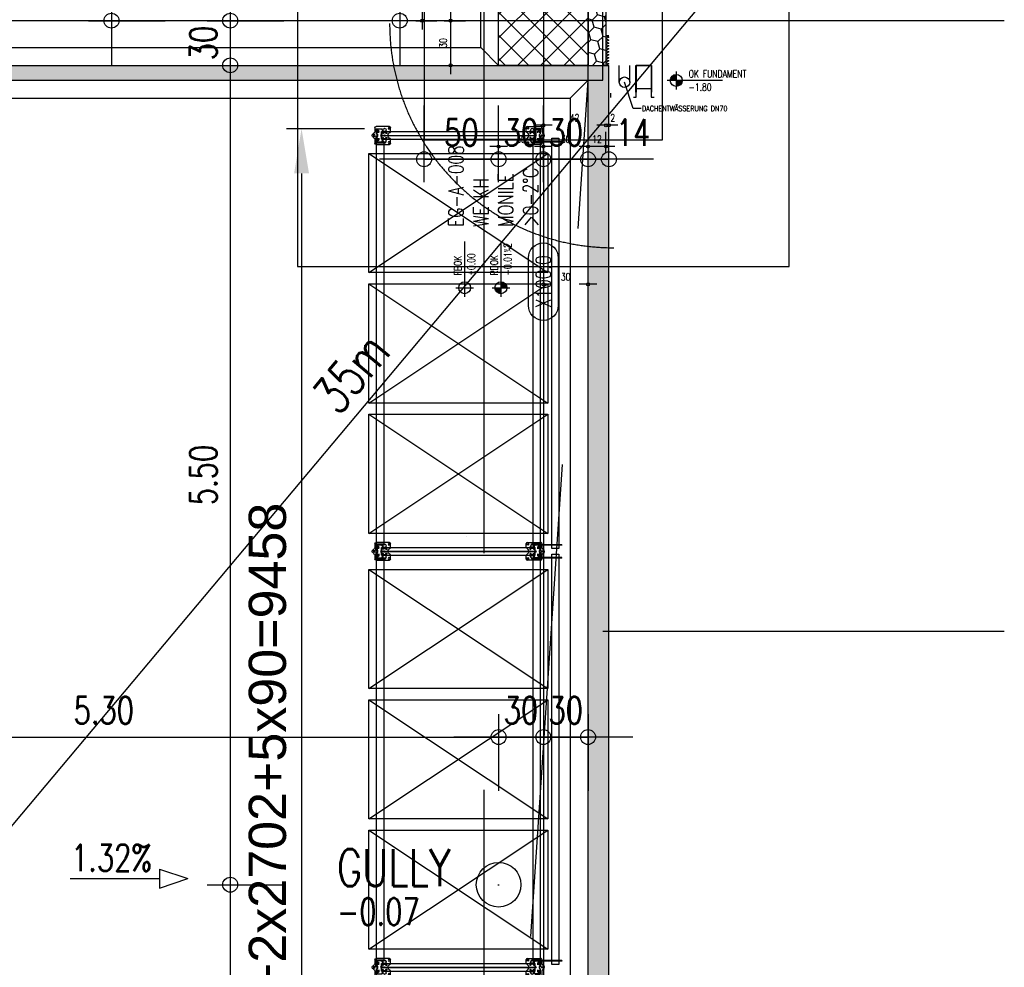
# Model space of a CAD drawing. Extents: x 34560 to 100229, y -303284 to -152113.
# Tile 36 of 74: x 90375 to 96983, y -280478 to -274117. Entities that reach past the tile are written whole.
import ezdxf
from ezdxf.enums import TextEntityAlignment as Align

# ---------------------------------------------------------------- set-up
doc = ezdxf.new("R2010")
doc.units = 0
doc.header["$LTSCALE"] = 100
doc.header["$PDMODE"] = 1
for name, pattern in [('A__G__-_-_RA_-A-$0$STRICHPUNKT', [25.4, 12.7, -6.35, 0, -6.35]), ('A_AGEG-_-____-A-$0$PUNKT2', [3.175, 0, -3.175]), ('A_AGEG-_-____-A-$0$VERDECKT', [9.525, 6.35, -3.175]), ('A_AGEG-_-____-A-$0$VERDECKT2', [4.7625, 3.175, -1.5875]), ('MITTELLINIE', [2, 1.25, -0.25, 0.25, -0.25]), ('VERDECKT2', [0.1875, 0.125, -0.0625])]:
    doc.linetypes.add(name, pattern=pattern)
doc.layers.get('0').update_dxf_attribs({"linetype": 'CONTINUOUS'})
doc.layers.get('Defpoints').update_dxf_attribs({"linetype": 'CONTINUOUS'})
for name, color, linetype in [('A__G__-_-_RA_-A-$0$A1-ACHS-RAS---', 7, 'A__G__-_-_RA_-A-$0$STRICHPUNKT'), ('A_AGEG-_-____-A-$0$A1-ACHS-TEX020', 50, 'CONTINUOUS'), ('A_AGEG-_-____-A-$0$A2-ANSI-EEF---', 5, 'CONTINUOUS'), ('A_AGEG-_-____-A-$0$A2-ANSI-EF----', 1, 'CONTINUOUS'), ('A_AGEG-_-____-A-$0$A2-FASS-------', 6, 'CONTINUOUS'), ('A_AGEG-_-____-A-$0$A2-STAK-------', 151, 'CONTINUOUS'), ('A_AGEG-_-____-A-$0$A2-VERD-OBE---', 1, 'A_AGEG-_-____-A-$0$VERDECKT2'), ('A_AGEG-_-____-A-$0$A2-VERD-UNT---', 1, 'A_AGEG-_-____-A-$0$VERDECKT'), ('A_AGEG-_-____-A-$0$A2-WAND-BFT---', 3, 'CONTINUOUS'), ('A_AGEG-_-____-A-$0$A2-WAND-PAN---', 7, 'CONTINUOUS'), ('A_AGEG-_-____-A-$0$A3-BEMA-HOE020', 8, 'CONTINUOUS'), ('A_AGEG-_-____-A-$0$A3-BEMA-SS-020', 8, 'CONTINUOUS'), ('A_AGEG-_-____-A-$0$A3-BEMA-SS-100', 8, 'CONTINUOUS'), ('A_AGEG-_-____-A-$0$A3-DECK-HOE', 5, 'A_AGEG-_-____-A-$0$VERDECKT2'), ('A_AGEG-_-____-A-$0$A3-PLAN-SYM100', 50, 'CONTINUOUS'), ('A_AGEG-_-____-A-$0$A3-TEXT-A--020', 210, 'CONTINUOUS'), ('A_AGEG-_-____-A-$0$A4-AUSS-------', 7, 'CONTINUOUS'), ('A_AGEG-_-____-A-$0$A4-GEFA-------', 1, 'CONTINUOUS'), ('A_AGEG-_-____-A-$0$A4-GEFA-TEX---', 1, 'CONTINUOUS'), ('A_AGEG-_-____-A-$0$A4-LINI-EF----', 1, 'CONTINUOUS'), ('A_AGEG-_-____-A-$0$A5-SCHR-FT----', 81, 'CONTINUOUS'), ('A_AGEG-_-____-A-$0$A5-SCHR-PAN---', 5, 'CONTINUOUS'), ('A_AGEG-_-____-A-$0$A5-SCHR-WD----', 5, 'CONTINUOUS'), ('BITO_BUILDING', 8, 'CONTINUOUS'), ('BITO_DIMENSION', 7, 'CONTINUOUS'), ('BITO_FUßPLATTE', 2, 'CONTINUOUS'), ('BITO_PACKAGING', 4, 'CONTINUOUS'), ('BITO_RACKING_STA', 1, 'CONTINUOUS'), ('BITO_TRAVERSEN', 3, 'CONTINUOUS'), ('BITO_ZUBEHÖR', 5, 'CONTINUOUS')]:
    doc.layers.add(name, color=color, linetype=linetype)
doc.styles.add('A_AGEG-_-____-A-$0$NORMAL', font='romans.shx', dxfattribs={"width": 0.75})
doc.styles.get("Standard").update_dxf_attribs({"font": 'ARIAL.TTF'})
doc.dimstyles.new('A_AGEG-_-____-A-$0$100A_BEM25', dxfattribs={"dimtxt": 25, "dimasz": 25, "dimexe": 0, "dimexo": 0, "dimgap": 0, "dimtad": 0, "dimzin": 0, "dimtxsty": 'A_AGEG-_-____-A-$0$NORMAL', "dimcen": 25, "dimse1": 1, "dimse2": 1, "dimclrd": 256, "dimclre": 256, "dimclrt": 210, "dimazin": 0, "dimtfac": 0.4, "dimtix": 1, "dimtofl": 0, "dimtmove": 0, "dimatfit": 3, "dimfxl": 0, "dimtvp": 0.8, "dimtolj": 1, "dimtzin": 0, "dimarcsym": 0})
doc.dimstyles.new('BITO_100', dxfattribs={"dimscale": 100, "dimtxt": 2.5, "dimasz": 3, "dimexe": 1, "dimexo": 1, "dimgap": 1, "dimtad": 1, "dimdsep": 46, "dimtxsty": 'Standard', "dimcen": 0.09, "dimclrd": 256, "dimclre": 256, "dimclrt": 256, "dimazin": 0, "dimtfac": 0.8, "dimtix": 1, "dimtofl": 0, "dimtmove": 0, "dimatfit": 3, "dimfxl": 0, "dimtolj": 1, "dimtzin": 0, "dimlwd": -1, "dimarcsym": 0})
pattern_1 = [(45, (1492, -3339.1066), (2.241435, 8.3651456), [4.99999, -9.99998]), (165, (1492, -3339.1066), (-8.365146, -2.2414332), [4.99999, -9.99998]), (105, (1492, -3339.1066), (-6.123711, 6.1237124), [-9.99998, 4.99999])]

# ---------------------------------------------------------------- blocks, each defined once
blk = doc.blocks.new('A_AGEG-_-____-A-$0$BFT_STUETZE_60')
at = {"layer": 'A_AGEG-_-____-A-$0$A5-SCHR-FT----'}
h = blk.add_hatch(dxfattribs=at)
h.set_pattern_fill('ANSI37', color=256, scale=3.464567, style=0)
h.set_pattern_definition([(45, (42883.72, -18623.774), (-7.7781746, 7.7781746), []), (135, (42883.72, -18623.774), (-7.7781746, -7.7781746), [])])
h.paths.add_polyline_path([(-30, -30), (30, -30), (30, 30), (-30, 30)])
at = {"layer": 'A_AGEG-_-____-A-$0$A2-WAND-BFT---'}
blk.add_lwpolyline([(-30, -30), (30, -30), (30, 30), (-30, 30)], close=True, dxfattribs=at)
blk = doc.blocks.new('A_AGEG-_-____-A-$0$AX-G-05')
blk.add_lwpolyline([(-50, 210, -1), (50, 210), (50, 50, -1), (-50, 50)], format="xyb", close=True)
at = {"color": 70, "style": 'A_AGEG-_-____-A-$0$NORMAL', "width": 0.75}
blk.add_attdef('A', text='', height=50, rotation=90, dxfattribs=at).set_placement((0, 130), align=Align.MIDDLE)
blk = doc.blocks.new('A_AGEG-_-____-A-$0$FA15_1')
at = {"layer": 'A_AGEG-_-____-A-$0$A2-VERD-UNT---'}
for points in [[(-165, -165), (165, -165), (165, 165), (-165, 165)], [(-80, -80), (80, -80), (80, 80), (-80, 80)], [(-40, -40), (40, -40), (40, 40), (-40, 40)]]:
    blk.add_lwpolyline(points, close=True, dxfattribs=at)
blk = doc.blocks.new('A_AGEG-_-____-A-$0$EH-G-02')
for p, q in [((155.5, 0), (-30, 0)), ((0, 30), (0, -30))]:
    blk.add_line(p, q)
blk.add_circle((0, 0), 20)
at = {"style": 'A_AGEG-_-____-A-$0$NORMAL', "width": 0.75}
for tag, p in [('F??', (41.6, 10)), ('%%P0.00', (41.6, -35))]:
    blk.add_attdef(tag, p, '', height=25, dxfattribs=at)
blk = doc.blocks.new('A_AGEG-_-____-A-$0$EH-G-01')
h = blk.add_hatch(color=256)
h.paths.add_polyline_path([(0, 20, 0.414214), (-20, 0), (0, 0)])
h.paths.add_polyline_path([(20, 0), (0, 0), (0, -20, 0.414214)])
for p, q in [((0, 30), (0, -30)), ((155.5, 0), (-30, 0))]:
    blk.add_line(p, q)
blk.add_circle((0, 0), 20)
at = {"style": 'A_AGEG-_-____-A-$0$NORMAL', "width": 0.75}
for tag, p in [('R??', (41.6, 10)), ('%%P0.00', (41.6, -35))]:
    blk.add_attdef(tag, p, '', height=25, dxfattribs=at)
blk = doc.blocks.new('A_AGEG-_-____-A-$0$ARCH-BEMTICK')
blk.add_line((0.3, 0), (-0.3, 0))
blk.add_circle((0, 0), 0.05)
blk = doc.blocks.new('A_AGEG-_-____-A-$0$PFEIL GEFÄLLE')
at = {"layer": 'A_AGEG-_-____-A-$0$A4-GEFA-------'}
for p, q in [((-3715.29, 3542.83), (-3715.29, 3482.81)), ((-3721.71, 3482.81), (-3715.29, 3463.75)), ((-3721.71, 3482.81), (-3708.87, 3482.81)), ((-3708.87, 3482.81), (-3715.29, 3463.75))]:
    blk.add_line(p, q, dxfattribs=at)
blk = doc.blocks.new('Fußplatte L mL DS')
at = {"color": 0, "linetype": 'ByBlock'}
for p, q in [((-60, -2), (-60, 87)), ((-52, 95), (-26.2, 95)), ((-36, 66.1), (-25.3, 66.5)), ((-25.3, 66.5), (-25.3, 66.5)), ((-25.3, 66.5), (-19.8, 66.5)), ((-25.3, 43.6), (-25.3, 66.4)), ((-20.3, 43.6), (-20.3, 66.4)), ((18.6, 66.5), (20.3, 66.4)), ((19.8, 66.5), (25.3, 66.5)), ((20.3, 66.4), (25.3, 66.4)), ((20.3, 43.6), (20.3, 66.4)), ((25.3, 66.5), (25.3, 66.5)), ((25.3, 66.5), (36, 66.1)), ((25.3, 43.6), (25.3, 66.4)), ((26.2, 95), (52, 95)), ((60, 87), (60, -2)), ((-46.5, 54.8), (-46.5, 55.2)), ((-25.3, 43.5), (-36, 43.9)), ((-35, 9), (-35, 12)), ((-33.1, 12), (-33.1, 9)), ((-31, 16), (-17.4, 16)), ((-17.4, 5), (-31, 5)), ((-26.8, 16), (-30.3, 16)), ((-30.3, 5), (-26.8, 5)), ((-29.6, 12), (-29.6, 9)), ((-20.2, 16), (-26.8, 16)), ((-26.8, 5), (-20.2, 5)), ((-20.3, 43.6), (-25.3, 43.6)), ((-19.8, 43.5), (-25.3, 43.5)), ((-25.3, 43.5), (-25.3, 43.5)), ((-20.3, 43.6), (-18.6, 43.5)), ((-17.4, 16), (-20.2, 16)), ((-17.4, 5), (-20.2, 5)), ((-17.4, 16), (-17.4, 16)), ((-17.4, 16), (-17.4, 16)), ((-17.4, 5), (-17.4, 5)), ((-17.4, 5), (-17.4, 5)), ((-2, 50.5), (-2, 59.5)), ((2.5, 50), (-1.5, 50)), ((-1, 59.5), (-1, 51)), ((-1, 51), (2.5, 51)), ((17.4, 16), (17.4, 16)), ((17.4, 16), (17.4, 16)), ((17.4, 16), (31, 16)), ((17.4, 16), (20.2, 16)), ((31, 5), (17.4, 5)), ((17.4, 5), (17.4, 5)), ((17.4, 5), (17.4, 5)), ((17.4, 5), (20.2, 5)), ((18.6, 43.5), (20.3, 43.6)), ((25.3, 43.5), (19.8, 43.5)), ((20.2, 16), (26.8, 16)), ((26.8, 5), (20.2, 5)), ((25.3, 43.6), (20.3, 43.6)), ((36, 43.9), (25.3, 43.5)), ((25.3, 43.5), (25.3, 43.5)), ((30.3, 16), (26.8, 16)), ((26.8, 5), (30.3, 5)), ((29.6, 12), (29.6, 9)), ((33.1, 12), (33.1, 9)), ((35, 12), (35, 9)), ((46.6, 55.2), (46.6, 54.8)), ((-26.2, -10), (-52, -10)), ((52, -10), (26.2, -10))]:
    blk.add_line(p, q, dxfattribs=at)
at = {"color": 0, "linetype": 'ByBlock', "ltscale": 9.523383}
for p, q in [((-25.3, 60.5), (-20.3, 60.5)), ((-25.3, 49.5), (-20.3, 49.5)), ((25.3, 60.5), (20.3, 60.5)), ((25.3, 49.5), (20.3, 49.5))]:
    blk.add_line(p, q, dxfattribs=at)
at = {"color": 0, "linetype": 'ByBlock'}
blk.add_lwpolyline([(-16.3, 63), (-16.4, 63), (-16.6, 63), (-16.8, 63.1), (-16.9, 63.1), (-17.1, 63.2), (-17.2, 63.3), (-17.4, 63.4), (-17.5, 63.5), (-17.6, 63.6), (-17.8, 63.7), (-17.9, 63.9), (-18, 64), (-18.1, 64.2), (-18.2, 64.4), (-18.3, 64.5), (-18.3, 64.7), (-18.4, 64.9), (-18.5, 65.1), (-18.5, 65.4), (-18.6, 65.6), (-18.6, 65.8), (-18.6, 66), (-18.6, 66.2), (-18.6, 66.5), (-20.3, 66.4), (-25.3, 66.4)], dxfattribs=at)
at = {"color": 0, "linetype": 'ByBlock', "flags": 128}
for points in [[(18.6, 66.5), (18.6, 66.2), (18.6, 66), (18.6, 65.8), (18.6, 65.6), (18.5, 65.4), (18.5, 65.1), (18.4, 64.9), (18.3, 64.7), (18.3, 64.5), (18.2, 64.4), (18.1, 64.2), (18, 64), (17.9, 63.9), (17.8, 63.7), (17.6, 63.6), (17.5, 63.5), (17.4, 63.4), (17.2, 63.3), (17.1, 63.2), (16.9, 63.1), (16.8, 63.1), (16.6, 63), (16.4, 63), (16.3, 63)], [(-18.6, 43.5), (-18.6, 43.8), (-18.6, 44), (-18.6, 44.2), (-18.6, 44.4), (-18.5, 44.6), (-18.5, 44.9), (-18.4, 45.1), (-18.3, 45.3), (-18.3, 45.5), (-18.2, 45.6), (-18.1, 45.8), (-18, 46), (-17.9, 46.1), (-17.8, 46.3), (-17.6, 46.4), (-17.5, 46.5), (-17.4, 46.6), (-17.2, 46.7), (-17.1, 46.8), (-16.9, 46.9), (-16.8, 46.9), (-16.6, 47), (-16.4, 47), (-16.3, 47)], [(-2, 59.5), (-2, 59.5), (-2, 59.6), (-2, 59.6), (-2, 59.7), (-2, 59.7), (-2, 59.7), (-2, 59.7), (-1.9, 59.8), (-1.9, 59.8), (-1.9, 59.8), (-1.9, 59.9), (-1.9, 59.9), (-1.8, 59.9), (-1.8, 59.9), (-1.8, 59.9), (-1.8, 59.9), (-1.7, 60), (-1.7, 60), (-1.7, 60), (-1.6, 60), (-1.6, 60), (-1.6, 60), (-1.5, 60), (-1.5, 60)], [(-1.5, 50), (-1.5, 50), (-1.6, 50), (-1.6, 50), (-1.6, 50), (-1.7, 50), (-1.7, 50), (-1.7, 50), (-1.8, 50.1), (-1.8, 50.1), (-1.8, 50.1), (-1.8, 50.1), (-1.9, 50.1), (-1.9, 50.1), (-1.9, 50.2), (-1.9, 50.2), (-1.9, 50.2), (-2, 50.3), (-2, 50.3), (-2, 50.3), (-2, 50.3), (-2, 50.4), (-2, 50.4), (-2, 50.5), (-2, 50.5)], [(-1.5, 60), (-1.5, 60), (-1.4, 60), (-1.4, 60), (-1.3, 60), (-1.3, 60), (-1.3, 60), (-1.2, 60), (-1.2, 59.9), (-1.2, 59.9), (-1.2, 59.9), (-1.1, 59.9), (-1.1, 59.9), (-1.1, 59.9), (-1.1, 59.8), (-1.1, 59.8), (-1, 59.8), (-1, 59.7), (-1, 59.7), (-1, 59.7), (-1, 59.7), (-1, 59.6), (-1, 59.6), (-1, 59.5), (-1, 59.5)], [(2.5, 51), (2.5, 51), (2.6, 51), (2.6, 51), (2.7, 51), (2.7, 51), (2.7, 51), (2.8, 51), (2.8, 50.9), (2.8, 50.9), (2.8, 50.9), (2.9, 50.9), (2.9, 50.9), (2.9, 50.9), (2.9, 50.8), (2.9, 50.8), (2.9, 50.8), (3, 50.8), (3, 50.7), (3, 50.7), (3, 50.7), (3, 50.6), (3, 50.6), (3, 50.5), (3, 50.5)], [(3, 50.5), (3, 50.5), (3, 50.4), (3, 50.4), (3, 50.3), (3, 50.3), (3, 50.3), (3, 50.3), (2.9, 50.2), (2.9, 50.2), (2.9, 50.2), (2.9, 50.1), (2.9, 50.1), (2.9, 50.1), (2.8, 50.1), (2.8, 50.1), (2.8, 50.1), (2.8, 50), (2.7, 50), (2.7, 50), (2.7, 50), (2.6, 50), (2.6, 50), (2.5, 50), (2.5, 50)], [(16.3, 47), (16.4, 47), (16.6, 47), (16.8, 46.9), (16.9, 46.9), (17.1, 46.8), (17.2, 46.7), (17.4, 46.6), (17.5, 46.5), (17.6, 46.4), (17.8, 46.3), (17.9, 46.1), (18, 46), (18.1, 45.8), (18.2, 45.6), (18.3, 45.5), (18.3, 45.3), (18.4, 45.1), (18.5, 44.9), (18.5, 44.6), (18.6, 44.4), (18.6, 44.2), (18.6, 44), (18.6, 43.8), (18.6, 43.5)]]:
    blk.add_lwpolyline(points, dxfattribs=at)
at = {"color": 0, "linetype": 'ByBlock'}
for centre, radius in [((-47.5, 84.2), 5.75), ((47.5, 84.2), 5.75), ((0, 34), 6.5), ((0, -15), 5.75)]:
    blk.add_circle(centre, radius, dxfattribs=at)
for centre, radius, start, end in [((-52, 87), 8, 90, 180), ((-35.6, 55.2), 10.9, 92, 180), ((-26.2, 89), 6, 20.92483, 90), ((0, 99), 22, 200.92483, 339.07517), ((-16.2, 66.5), 3.5, 269.8363, 180), ((16.2, 66.5), 3.5, 0, 270.1637), ((26.2, 89), 6, 90, 159.07517), ((35.7, 55.2), 10.9, 0, 88), ((52, 87), 8, 0, 90), ((-35.6, 54.8), 10.9, 180, 268), ((-31, 12), 4, 90, 180), ((-31, 9), 4, 180, 270), ((-16.3, 43.5), 3.5, 180.1637, 90), ((16.3, 43.5), 3.5, 90, 359.8363), ((31, 12), 4, 0, 90), ((31, 9), 4, 270, 0), ((35.7, 54.8), 10.9, 272, 0), ((-52, -2), 8, 180, 270), ((-26.2, -24), 14, 20.92483, 90), ((0, -14), 14, 200.92483, 339.07517), ((26.2, -24), 14, 90, 159.07517), ((52, -2), 8, 270, 0)]:
    blk.add_arc(centre, radius, start, end, dxfattribs=at)
for centre, major_axis, start_param, end_param in [((-30.3, 12), (0, 4), 0, 1.570796), ((-30.3, 9), (0, -4), 4.712389, 6.283185), ((-26.8, 12), (0, 4), 0, 1.570796), ((-26.8, 9), (0, -4), 4.712389, 6.283185), ((26.8, 12), (0, 4), 4.712389, 6.283185), ((26.8, 9), (0, -4), 0, 1.570796), ((30.3, 12), (0, 4), 4.712389, 6.283185), ((30.3, 9), (0, -4), 0, 1.570796)]:
    blk.add_ellipse(centre, major_axis=major_axis, ratio=0.707107, start_param=start_param, end_param=end_param, dxfattribs=at)
blk = doc.blocks.new('Stütze P2 ds')
at = {"color": 0}
for p, q in [((-25.5, 81.2), (-27.2, 81.2)), ((-27.2, 81.2), (-27.2, 60.9)), ((-27.2, 75.1), (-25.5, 75.1)), ((-25.5, 60.9), (-25.5, 81.2)), ((25.5, 81.2), (25.5, 60.9)), ((27.2, 81.2), (25.5, 81.2)), ((25.5, 75.1), (27.2, 75.1)), ((27.2, 60.9), (27.2, 81.2)), ((-47.5, 15), (-42.5, 15)), ((-45, 49.7), (-45, 19.2)), ((-45, 12.5), (-45, 17.5)), ((-43.2, 19.2), (-43.2, 49.7)), ((-28.9, 58.6), (-42.2, 53.7)), ((-41.6, 52.1), (-28.3, 56.9)), ((-12.8, 16.8), (-40.8, 16.8)), ((-40.8, 15), (-12.8, 15)), ((-25.5, 64.8), (-27.2, 64.8)), ((-9.7, 19.6), (-10.6, 18)), ((-9.1, 17.1), (-8.1, 18.8)), ((6, 21.8), (-6, 21.8)), ((-6, 20), (6, 20)), ((8.1, 18.8), (9.1, 17.1)), ((10.6, 18), (9.7, 19.6)), ((40.8, 16.8), (12.8, 16.8)), ((12.8, 15), (40.8, 15)), ((27.2, 64.8), (25.5, 64.8)), ((28.3, 56.9), (41.6, 52.1)), ((42.2, 53.7), (28.9, 58.6)), ((47.5, 15), (42.5, 15)), ((43.2, 49.7), (43.2, 19.2)), ((45, 19.2), (45, 49.7)), ((45, 12.5), (45, 17.5))]:
    blk.add_line(p, q, dxfattribs=at)
for centre, radius, start, end in [((-40.8, 49.7), 4.25, 110, 180), ((-40.8, 19.2), 4.25, 180, 270), ((-40.8, 49.7), 2.5, 110, 180), ((-40.8, 19.2), 2.5, 180, 270), ((-29.8, 60.9), 2.5, 290, 0), ((-29.8, 60.9), 4.25, 290, 0), ((-12.8, 19.2), 2.5, 270, 330), ((-12.8, 19.2), 4.25, 270, 330), ((-6, 17.5), 4.25, 90, 150), ((-6, 17.5), 2.5, 90, 150), ((6, 17.5), 4.25, 30, 90), ((6, 17.5), 2.5, 30, 90), ((12.8, 19.2), 4.25, 210, 270), ((12.8, 19.2), 2.5, 210, 270), ((29.8, 60.9), 4.25, 180, 250), ((29.8, 60.9), 2.5, 180, 250), ((40.8, 19.2), 4.25, 270, 0), ((40.8, 19.2), 2.5, 270, 0), ((40.8, 49.7), 2.5, 0, 70), ((40.8, 49.7), 4.25, 0, 70)]:
    blk.add_arc(centre, radius, start, end, dxfattribs=at)
blk = doc.blocks.new('*U431')
at = {"layer": 'BITO_ZUBEHÖR', "color": 0}
for p, q in [((-25.5, -1065), (-25.5, -35)), ((-25.5, -35), (-0.5, -35)), ((-0.5, -1065), (-0.5, -35)), ((0.5, -1065), (0.5, -35)), ((0.5, -35), (25.5, -35)), ((25.5, -1065), (25.5, -35)), ((-25.5, -1065), (-0.5, -1065)), ((0.5, -1065), (25.5, -1065))]:
    blk.add_line(p, q, dxfattribs=at)
at = {"color": 0, "xscale": -1, "rotation": 180}
blk.add_blockref('Stütze P2 ds', (0, 15), dxfattribs=at)
at = {"color": 0}
blk.add_blockref('Stütze P2 ds', (0, -1115), dxfattribs=at)
at = {"layer": 'BITO_FUßPLATTE', "xscale": -1, "rotation": 180}
blk.add_blockref('Fußplatte L mL DS', (0, 0), dxfattribs=at)
at = {"layer": 'BITO_FUßPLATTE'}
blk.add_blockref('Fußplatte L mL DS', (0, -1100), dxfattribs=at)
blk = doc.blocks.new('*U395')
at = {"layer": 'BITO_TRAVERSEN', "linetype": 'ByBlock'}
for p, q in [((-4, 0), (-40, 0)), ((-27.8, 7.5), (-26.8, 8.9)), ((-27.8, 0), (-27.8, 7.5)), ((-21.1, 9.9), (-22.4, 9.9)), ((-16.7, 8.9), (-15.7, 7.5)), ((-15.7, 0), (-15.7, 7.5)), ((0, 60), (0, 4)), ((0, 60), (4, 60)), ((4, 4), (4, 60)), ((2698, 4), (2698, 60)), ((2702, 60), (2698, 60)), ((2702, 60), (2702, 4)), ((2706, 0), (2742, 0)), ((2718.7, 8.9), (2717.7, 7.5)), ((2717.7, 0), (2717.7, 7.5)), ((2723.1, 9.9), (2724.4, 9.9)), ((2729.8, 7.5), (2728.8, 8.9)), ((2729.8, 0), (2729.8, 7.5)), ((-40, -4), (-40, 0)), ((-40, -4), (-4, -4)), ((2742, -4), (2706, -4)), ((2742, -4), (2742, 0))]:
    blk.add_line(p, q, dxfattribs=at)
at = {"layer": 'BITO_TRAVERSEN', "linetype": 'ByBlock', "ltscale": 9.825358}
for p, q in [((-21.8, 0), (-21.8, 8.8)), ((2723.8, 0), (2723.8, 8.8))]:
    blk.add_line(p, q, dxfattribs=at)
at = {"layer": 'BITO_TRAVERSEN', "ltscale": 7.618686}
for p, q in [((0, 43), (4, 43)), ((0, 33), (4, 33)), ((0, 29), (4, 29)), ((0, 23), (4, 23)), ((0, 13), (4, 13)), ((2702, 43), (2698, 43)), ((2702, 33), (2698, 33)), ((2702, 29), (2698, 29)), ((2702, 23), (2698, 23)), ((2702, 13), (2698, 13))]:
    blk.add_line(p, q, dxfattribs=at)
at = {"layer": 'BITO_TRAVERSEN'}
blk.add_lwpolyline([(4, 50), (2698, 50), (2698, 0), (4, 0)], close=True, dxfattribs=at)
at = {"layer": 'BITO_TRAVERSEN', "linetype": 'ByBlock'}
for centre, radius, start, end in [((-4, 4), 8, 270, 0), ((-4, 4), 4, 270, 0), ((2706, 4), 8, 180, 270), ((2706, 4), 4, 180, 270)]:
    blk.add_arc(centre, radius, start, end, dxfattribs=at)
for centre, major_axis, start_param, end_param in [((-22.4, 8.7), (-4.5, 0), 4.712389, 6.099926), ((-21.1, 8.7), (4.5, 0), 0.18326, 1.570796)]:
    blk.add_ellipse(centre, major_axis=major_axis, ratio=0.258819, start_param=start_param, end_param=end_param, dxfattribs=at)
at = {"layer": 'BITO_TRAVERSEN', "linetype": 'ByBlock', "extrusion": (0, 0, -1)}
for centre, major_axis, start_param, end_param in [((2723.1, 8.7), (4.5, 0), 3.324852, 4.712389), ((2724.4, 8.7), (-4.5, 0), 1.570796, 2.958333)]:
    blk.add_ellipse(centre, major_axis=major_axis, ratio=0.258819, start_param=start_param, end_param=end_param, dxfattribs=at)
blk = doc.blocks.new('*U396')
at = {"layer": 'BITO_TRAVERSEN', "linetype": 'ByBlock'}
for p, q in [((-40, 4), (-40, 0)), ((-40, 4), (-4, 4)), ((-4, 0), (-40, 0)), ((-27.8, 0), (-27.8, -7.5)), ((-15.7, 0), (-15.7, -7.5)), ((2742, 4), (2706, 4)), ((2706, 0), (2742, 0)), ((2717.7, 0), (2717.7, -7.5)), ((2729.8, 0), (2729.8, -7.5)), ((2742, 4), (2742, 0)), ((-27.8, -7.5), (-26.8, -8.9)), ((-21.1, -9.9), (-22.4, -9.9)), ((-16.7, -8.9), (-15.7, -7.5)), ((0, -60), (0, -4)), ((0, -60), (4, -60)), ((4, -4), (4, -60)), ((2698, -4), (2698, -60)), ((2702, -60), (2698, -60)), ((2702, -60), (2702, -4)), ((2718.7, -8.9), (2717.7, -7.5)), ((2723.1, -9.9), (2724.4, -9.9)), ((2729.8, -7.5), (2728.8, -8.9))]:
    blk.add_line(p, q, dxfattribs=at)
at = {"layer": 'BITO_TRAVERSEN', "linetype": 'ByBlock', "ltscale": 9.825358}
for p, q in [((-21.8, 0), (-21.8, -8.8)), ((2723.8, 0), (2723.8, -8.8))]:
    blk.add_line(p, q, dxfattribs=at)
at = {"layer": 'BITO_TRAVERSEN', "ltscale": 7.618686}
for p, q in [((0, -13), (4, -13)), ((0, -23), (4, -23)), ((0, -29), (4, -29)), ((0, -33), (4, -33)), ((0, -43), (4, -43)), ((2702, -13), (2698, -13)), ((2702, -23), (2698, -23)), ((2702, -29), (2698, -29)), ((2702, -33), (2698, -33)), ((2702, -43), (2698, -43))]:
    blk.add_line(p, q, dxfattribs=at)
at = {"layer": 'BITO_TRAVERSEN'}
blk.add_lwpolyline([(4, -50), (2698, -50), (2698, 0), (4, 0)], close=True, dxfattribs=at)
at = {"layer": 'BITO_TRAVERSEN', "linetype": 'ByBlock'}
for centre, radius, start, end in [((-4, -4), 8, 0, 90), ((-4, -4), 4, 0, 90), ((2706, -4), 8, 90, 180), ((2706, -4), 4, 90, 180)]:
    blk.add_arc(centre, radius, start, end, dxfattribs=at)
at = {"layer": 'BITO_TRAVERSEN', "linetype": 'ByBlock', "extrusion": (0, 0, -1)}
for centre, major_axis, start_param, end_param in [((-22.4, -8.7), (-4.5, 0), 4.712389, 6.099926), ((-21.1, -8.7), (4.5, 0), 0.18326, 1.570796)]:
    blk.add_ellipse(centre, major_axis=major_axis, ratio=0.258819, start_param=start_param, end_param=end_param, dxfattribs=at)
at = {"layer": 'BITO_TRAVERSEN', "linetype": 'ByBlock'}
for centre, major_axis, start_param, end_param in [((2723.1, -8.7), (-4.5, 0), 0.18326, 1.570796), ((2724.4, -8.7), (4.5, 0), 4.712389, 6.099926)]:
    blk.add_ellipse(centre, major_axis=major_axis, ratio=0.258819, start_param=start_param, end_param=end_param, dxfattribs=at)
blk = doc.blocks.new('*U98')
at = {"color": 0}
for p, q in [((1200, 0), (0, 800)), ((1200, 800), (0, 0))]:
    blk.add_line(p, q, dxfattribs=at)
blk.add_lwpolyline([(0, 0), (1200, 0), (1200, 800), (0, 800)], close=True, dxfattribs=at)
blk = doc.blocks.new('Pos. 3.1 DS')
at = {"layer": 'BITO_PACKAGING'}
for p in [(-50, -966), (-50, -1841), (-50, -2716), (-50, -3758), (-50, -4633), (-50, -5508)]:
    blk.add_blockref('*U98', p, dxfattribs=at)
at = {"layer": 'BITO_RACKING_STA', "rotation": 90}
for p in [(0, -45), (0, -2837), (0, -5629)]:
    blk.add_blockref('*U431', p, dxfattribs=at)
at = {"layer": 'BITO_RACKING_STA', "color": 3, "rotation": 270}
for name, p in [('*U395', (0, -90)), ('*U396', (1100, -90)), ('*U395', (0, -2882)), ('*U396', (1100, -2882))]:
    blk.add_blockref(name, p, dxfattribs=at)
blk = doc.blocks.new('*U403')
at = {"layer": 'BITO_ZUBEHÖR', "linetype": 'MITTELLINIE'}
for p, q in [((-5.5, 134), (2.5, 134)), ((2707.5, 134), (2699.5, 134)), ((2.5, 100), (-5.5, 100)), ((2699.5, 100), (2707.5, 100)), ((-20, 1), (-20, -7.8)), ((2722, 1), (2722, -7.8))]:
    blk.add_line(p, q, dxfattribs=at)
at = {"layer": 'BITO_ZUBEHÖR'}
for p, q in [((-3, 144), (-3, 7)), ((0, 144), (-3, 144)), ((0, 144), (0, 7)), ((2702, 144), (2702, 7)), ((2702, 144), (2705, 144)), ((2705, 144), (2705, 7)), ((-31, 3), (-7, 3)), ((-31, 3), (-31, 0)), ((-31, 0), (-7, 0)), ((-25.8, 0), (-25.8, -5.3)), ((-14.3, 0), (-14.3, -5.3)), ((2733, 3), (2709, 3)), ((2733, 3), (2733, 0)), ((-25.8, -5.3), (-25.4, -5.8)), ((-19.1, -6.8), (-20.9, -6.8)), ((-14.6, -5.8), (-14.3, -5.3)), ((2733, 0), (2709, 0)), ((2716.2, 0), (2716.2, -5.3)), ((2716.6, -5.8), (2716.2, -5.3)), ((2721.1, -6.8), (2722.9, -6.8)), ((2727.7, -5.3), (2727.4, -5.8)), ((2727.7, 0), (2727.7, -5.3))]:
    blk.add_line(p, q, dxfattribs=at)
at = {"layer": 'BITO_ZUBEHÖR', "linetype": 'VERDECKT2'}
for p, q in [((-3, 137.2), (0, 137.2)), ((2705, 137.2), (2702, 137.2)), ((-3, 130.7), (0, 130.7)), ((-3, 123.5), (0, 123.5)), ((0, 76.5), (-3, 76.5)), ((2705, 130.7), (2702, 130.7)), ((2705, 123.5), (2702, 123.5)), ((2702, 76.5), (2705, 76.5)), ((-25.8, 3), (-25.8, 0)), ((-14.3, 0), (-14.3, 3)), ((2716.2, 0), (2716.2, 3)), ((2727.7, 3), (2727.7, 0))]:
    blk.add_line(p, q, dxfattribs=at)
at = {"layer": 'BITO_ZUBEHÖR'}
blk.add_lwpolyline([(-26.5, 76.5), (-26.5, 123.5), (2728.5, 123.5), (2728.5, 76.5)], close=True, dxfattribs=at)
for centre, radius, start, end in [((-7, 7), 4, 270, 0), ((-7, 7), 7, 270, 0), ((2709, 7), 7, 180, 270), ((2709, 7), 4, 180, 270)]:
    blk.add_arc(centre, radius, start, end, dxfattribs=at)
at = {"layer": 'BITO_ZUBEHÖR', "extrusion": (0, 0, -1)}
for centre, start_param, end_param in [((-20.9, -5.6), 4.712389, 6.099926), ((-19.1, -5.6), 3.324852, 4.712389)]:
    blk.add_ellipse(centre, major_axis=(-4.5, 0), ratio=0.258819, start_param=start_param, end_param=end_param, dxfattribs=at)
at = {"layer": 'BITO_ZUBEHÖR'}
for centre, major_axis, start_param, end_param in [((2721.1, -5.6), (4.5, 0), 3.324852, 4.712389), ((2722.9, -5.6), (-4.5, 0), 1.570796, 2.958333)]:
    blk.add_ellipse(centre, major_axis=major_axis, ratio=0.258819, start_param=start_param, end_param=end_param, dxfattribs=at)
blk = doc.blocks.new('*D376')
at = {"layer": 'BITO_DIMENSION', "lineweight": -2}
for p, q in [((92688.8, -274849.3), (92166.8, -274849.3)), ((92688.8, -284307.3), (92166.8, -284307.3))]:
    blk.add_line(p, q, dxfattribs=at)
at = {"layer": 'BITO_DIMENSION'}
blk.add_line((92266.8, -275149.3), (92266.8, -284007.3), dxfattribs=at)
for points in [[(92216.8, -275149.3), (92316.8, -275149.3), (92266.8, -274849.3)], [(92216.8, -284007.3), (92316.8, -284007.3), (92266.8, -284307.3)]]:
    blk.add_solid(points, dxfattribs=at)
at = {"layer": 'Defpoints', "color": 0}
for p in [(92788.8, -274849.3), (92266.8, -284307.3), (92788.8, -284307.3)]:
    blk.add_point(p, dxfattribs=at)
at = {"layer": 'BITO_DIMENSION', "insert": (92039.2, -279578.3), "char_height": 250, "attachment_point": 5, "rotation": 90}
blk.add_mtext('\\A1;2x1802+2x2702+5x90=9458', dxfattribs=at)
blk = doc.blocks.new('EG-A-008 GR')
at = {"layer": 'A_AGEG-_-____-A-$0$A5-SCHR-PAN---'}
h = blk.add_hatch(dxfattribs=at)
h.set_pattern_fill('HONEY', color=256, scale=1.5748, angle=45, style=0)
h.set_pattern_definition(pattern_1)
h.paths.add_polyline_path([(1522, 2868.89), (1534, 2868.89), (1534, 2790.89), (1522, 2790.89)])
h = blk.add_hatch(dxfattribs=at)
h.set_pattern_fill('HONEY', color=256, scale=1.5748, angle=45, style=0)
h.set_pattern_definition(pattern_1)
h.paths.add_polyline_path([(301.5, 2790.89), (1522, 2790.89), (1522, 2780.89), (301.5, 2780.89)])
h = blk.add_hatch(dxfattribs=at)
h.set_pattern_fill('HONEY', color=256, scale=1.5748, angle=45, style=0)
h.set_pattern_definition(pattern_1)
h.paths.add_polyline_path([(1522, -63.75), (1536, -63.75), (1536, 2790.89), (1522, 2790.89)])
at = {"layer": 'A__G__-_-_RA_-A-$0$A1-ACHS-RAS---'}
for p, q in [((1492, 3258.94), (1492, -63.75)), ((1801.36, 2820.89), (-88.31, 2820.89))]:
    blk.add_line(p, q, dxfattribs=at)
at = {"layer": 'A_AGEG-_-____-A-$0$A2-ANSI-EEF---'}
blk.add_lwpolyline([(1554, 2772.99), (1554, 2790.89), (1564.7, 2790.89), (1564.7, 2772.99), (1564.5, 2772.99), (1564.5, 2790.69), (1554.2, 2790.69), (1554.2, 2772.99), (1554, 2772.99), (1554, 2790.89)], dxfattribs=at)
at = {"layer": 'A_AGEG-_-____-A-$0$A2-ANSI-EF----'}
for p, q in [((1450, 2802.89), (1450, 2862.89)), ((441.58, 2802.89), (1450, 2802.89)), ((1450, 2802.89), (1462, 2790.89)), ((1522, 2780.89), (1510, 2768.89)), ((599, 2768.89), (1510, 2768.89)), ((1510, 2768.89), (1510, 1752.89))]:
    blk.add_line(p, q, dxfattribs=at)
at = {"layer": 'A_AGEG-_-____-A-$0$A2-FASS-------'}
blk.add_line((1537, 2772.27), (1537, 2769.27), dxfattribs=at)
at = {"layer": 'A_AGEG-_-____-A-$0$A2-STAK-------'}
blk.add_lwpolyline([(1552.4, 2769.47), (1554.4, 2769.47), (1554.4, 2775.27), (1564.3, 2775.27), (1564.3, 2769.47), (1566.3, 2769.47)], dxfattribs=at)
blk.add_circle((1546.5, 2779.58), 3.5, dxfattribs=at)
at = {"layer": 'A_AGEG-_-____-A-$0$A2-VERD-OBE---'}
for p, q in [((1543, 2779.58), (1543, 2790.89)), ((1550, 2779.58), (1550, 2790.89))]:
    blk.add_line(p, q, dxfattribs=at)
at = {"layer": 'A_AGEG-_-____-A-$0$A2-WAND-PAN---'}
for p, q in [((1522, -63.75), (1522, 2868.89)), ((1522, 2868.89), (1522, 2790.89)), ((1534, 2868.89), (1534, 2790.89)), ((301.5, 2790.89), (1522, 2790.89)), ((1522, 2790.89), (1536, 2790.89)), ((1536, -63.75), (1536, 2790.89)), ((301.5, 2780.89), (1522, 2780.89))]:
    blk.add_line(p, q, dxfattribs=at)
at = {"layer": 'A_AGEG-_-____-A-$0$A3-BEMA-SS-020'}
for p, q in [((1429.81, 2850.89), (1429.81, 2790.89)), ((1406.33, 2820.89), (1420.61, 2820.89)), ((1425.52, 2820.89), (1439.81, 2820.89)), ((1536, 2746.37), (1536, 2760.65)), ((1462, 2732.08), (1462, 2746.37)), ((1492, 2732.08), (1492, 2746.37)), ((1522, 2732.08), (1522, 2746.37)), ((1534, 2732.08), (1534, 2746.37)), ((1492, 2648.2), (1492, 2633.91))]:
    blk.add_line(p, q, dxfattribs=at)
at = {"layer": 'A_AGEG-_-____-A-$0$A3-BEMA-SS-100'}
for p, q in [((1492, 2842.63), (1492, 2791.2)), ((1186.76, 2820.89), (1238.19, 2820.89)), ((1266.42, 2820.89), (1317.85, 2820.89)), ((1281.85, 2820.89), (1281.85, -63.75)), ((1378.24, 2820.89), (1348.97, 2820.89)), ((1411.09, 2820.89), (1359.66, 2820.89)), ((1266.42, 2790.89), (1317.85, 2790.89)), ((1412, 2712.41), (1412, 2763.84)), ((1462, 2712.41), (1462, 2763.84)), ((1492, 2712.41), (1492, 2763.84)), ((1536, 2712.41), (1536, 2763.84)), ((1412, 2727.84), (1536, 2727.84)), ((1462, 2355.41), (1462, 2303.98)), ((1492, 2355.41), (1492, 2303.98)), ((1522, 2355.41), (1522, 2303.98)), ((-88.31, 2339.98), (1522, 2339.98)), ((1266.42, 2240.89), (1317.85, 2240.89))]:
    blk.add_line(p, q, dxfattribs=at)
at = {"layer": 'A_AGEG-_-____-A-$0$A3-DECK-HOE'}
blk.add_line((1452, 2780.89), (1452, -63.75), dxfattribs=at)
blk.add_lwpolyline([(1452, 1730.89), (1522, 2780.89)], dxfattribs=at)
at = {"layer": 'A_AGEG-_-____-A-$0$A3-PLAN-SYM100', "linetype": 'A_AGEG-_-____-A-$0$VERDECKT'}
blk.add_arc((1539.33, 2818.93), 150.48, 180, 270, dxfattribs=at)
at = {"layer": 'A_AGEG-_-____-A-$0$A3-TEXT-A--020'}
blk.add_lwpolyline([(1557.76, 2761.93), (1552.28, 2761.93), (1546.5, 2779.58)], dxfattribs=at)
at = {"layer": 'A_AGEG-_-____-A-$0$A4-AUSS-------'}
blk.add_line((1801.36, 2410.89), (1532, 2410.89), dxfattribs=at)
at = {"layer": 'A_AGEG-_-____-A-$0$A4-GEFA-------', "linetype": 'A_AGEG-_-____-A-$0$PUNKT2'}
for p, q in [((1412, 2790.89), (1462, 2240.89)), ((1462, 2240.89), (1522, 2790.89)), ((1462, -63.75), (1462, 2790.89)), ((1462, 2240.89), (1412, 1700.89)), ((1522, 1700.89), (1462, 2240.89))]:
    blk.add_line(p, q, dxfattribs=at)
at = {"layer": 'A_AGEG-_-____-A-$0$A4-GEFA-------'}
blk.add_circle((1462, 2240.89), 15, dxfattribs=at)
at = {"layer": 'A_AGEG-_-____-A-$0$A5-SCHR-WD----'}
for p, q in [((1534, 2810.89), (1536, 2810.89)), ((1534, 2790.89), (1536, 2790.89))]:
    blk.add_line(p, q, dxfattribs=at)
blk.add_lwpolyline([(1534, 2810.89), (1536, 2809.89), (1534, 2808.89), (1536, 2807.89), (1534, 2806.89), (1536, 2805.89), (1534, 2804.89), (1536, 2803.89), (1534, 2802.89), (1536, 2801.89), (1534, 2800.89), (1536, 2799.89), (1534, 2798.89), (1536, 2797.89), (1534, 2796.89), (1536, 2795.89), (1534, 2794.89), (1536, 2793.89), (1534, 2792.89), (1536, 2791.89), (1534, 2790.89)], dxfattribs=at)
at = {"layer": 'A_AGEG-_-____-A-$0$A1-ACHS-TEX020', "xscale": 0.2000000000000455, "yscale": 0.2000000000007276, "zscale": 0.2}
blk.add_blockref('A_AGEG-_-____-A-$0$AX-G-05', (1492, 2619.71), dxfattribs=at).add_auto_attribs({'A': 'X100.0'})
at = {"layer": 'A_AGEG-_-____-A-$0$A2-VERD-UNT---'}
blk.add_blockref('A_AGEG-_-____-A-$0$FA15_1', (1492, 2820.89), dxfattribs=at)
at = {"layer": 'A_AGEG-_-____-A-$0$A2-WAND-BFT---', "xscale": -1, "rotation": 180}
blk.add_blockref('A_AGEG-_-____-A-$0$BFT_STUETZE_60', (1492, 2820.89), dxfattribs=at)
at = {"layer": 'A_AGEG-_-____-A-$0$A3-BEMA-HOE020', "xscale": 0.2000000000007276, "yscale": 0.2000000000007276, "zscale": 0.2}
blk.add_blockref('A_AGEG-_-____-A-$0$EH-G-01', (1581.18, 2780.75), dxfattribs=at).add_auto_attribs({'R??': 'OK FUNDAMENT', '%%P0.00': '-1.80'})
at = {"layer": 'A_AGEG-_-____-A-$0$A3-BEMA-HOE020', "xscale": 0.2000000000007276, "yscale": 0.2000000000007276, "zscale": 0.2, "rotation": 90}
for name, p, values in [('A_AGEG-_-____-A-$0$EH-G-01', (1463.56, 2641.62), {'R??': 'RDOK', '%%P0.00': '-0.01%%1902'}), ('A_AGEG-_-____-A-$0$EH-G-02', (1439.19, 2641.62), {'F??': 'FBOK', '%%P0.00': '%%p0.00'})]:
    blk.add_blockref(name, p, dxfattribs=at).add_auto_attribs(values)
at = {"layer": 'A_AGEG-_-____-A-$0$A3-BEMA-SS-020', "xscale": 20, "yscale": 20, "rotation": 90}
for p in [(1410.61, 2820.89), (1429.81, 2820.89), (1429.81, 2790.89)]:
    blk.add_blockref('A_AGEG-_-____-A-$0$ARCH-BEMTICK', p, dxfattribs=at)
at = {"layer": 'A_AGEG-_-____-A-$0$A3-BEMA-SS-020', "xscale": 20, "yscale": 20}
for p in [(1492, 2750.65), (1534, 2750.65), (1536, 2750.65), (1462, 2736.37), (1492, 2736.37), (1522, 2736.37), (1534, 2736.37), (1492, 2643.91), (1522, 2643.91)]:
    blk.add_blockref('A_AGEG-_-____-A-$0$ARCH-BEMTICK', p, dxfattribs=at)
at = {"layer": 'A_AGEG-_-____-A-$0$A3-BEMA-SS-100', "xscale": 100, "yscale": 100, "rotation": 90}
for p in [(1202.19, 2820.89), (1281.85, 2820.89), (1395.66, 2820.89), (1281.85, 2790.89), (1281.85, 2240.89)]:
    blk.add_blockref('A_AGEG-_-____-A-$0$ARCH-BEMTICK', p, dxfattribs=at)
at = {"layer": 'A_AGEG-_-____-A-$0$A3-BEMA-SS-100', "xscale": 100, "yscale": 100}
for p in [(1412, 2727.84), (1462, 2727.84), (1492, 2727.84), (1522, 2727.84), (1536, 2727.84), (1462, 2339.98), (1492, 2339.98), (1522, 2339.98)]:
    blk.add_blockref('A_AGEG-_-____-A-$0$ARCH-BEMTICK', p, dxfattribs=at)
at = {"layer": 'A_AGEG-_-____-A-$0$A4-GEFA-TEX---', "xscale": -1, "rotation": 90}
blk.add_blockref('A_AGEG-_-____-A-$0$PFEIL GEFÄLLE', (4717.23, -1470.32), dxfattribs=at)
at = {"layer": 'A_AGEG-_-____-A-$0$A3-BEMA-SS-020', "color": 210, "style": 'A_AGEG-_-____-A-$0$NORMAL', "width": 0.75}
blk.add_text('30', height=5, rotation=90, dxfattribs=at).set_placement((1424.81, 2805.89), align=Align.MIDDLE_CENTER)
for s, p in [('42', (1513, 2755.65)), ('2', (1538.59, 2755.65)), ('30', (1477, 2741.37)), ('30', (1507, 2741.37)), ('12', (1528, 2741.37)), ('30', (1507, 2648.91))]:
    blk.add_text(s, height=5, dxfattribs=at).set_placement(p, align=Align.MIDDLE_CENTER)
at = {"layer": 'A_AGEG-_-____-A-$0$A3-BEMA-SS-100', "color": 10, "style": 'A_AGEG-_-____-A-$0$NORMAL', "width": 0.75}
for s, p in [('30', (1263.85, 2805.89)), ('5.50', (1263.85, 2515.89))]:
    blk.add_text(s, height=18, rotation=90, dxfattribs=at).set_placement(p, align=Align.MIDDLE_CENTER)
for s, p in [('50', (1437, 2745.84)), ('30', (1477, 2745.84)), ('30', (1507, 2745.84)), ('14', (1552.23, 2745.84)), ('5.30', (1197, 2357.98)), ('30', (1477, 2357.98)), ('30', (1507, 2357.98))]:
    blk.add_text(s, height=18, dxfattribs=at).set_placement(p, align=Align.MIDDLE_CENTER)
at = {"layer": 'A_AGEG-_-____-A-$0$A3-TEXT-A--020', "style": 'A_AGEG-_-____-A-$0$NORMAL', "width": 0.75}
blk.add_text('DACHENTWÄSSERUNG DN70', height=3.6, dxfattribs=at).set_placement((1558.19, 2760.15))
at = {"layer": 'A_AGEG-_-____-A-$0$A3-TEXT-A--020', "insert": (1428.43, 2682.55), "char_height": 10, "width": 241.2651, "attachment_point": 1, "rotation": 90, "style": 'A_AGEG-_-____-A-$0$NORMAL'}
blk.add_mtext('EG-A-008\\PWE KH\\PMONILE\\P>0-2°C', dxfattribs=at)
at = {"layer": 'A_AGEG-_-____-A-$0$A4-GEFA-------', "insert": (1353.48, 2264.82), "char_height": 25, "width": 67.8981, "attachment_point": 1, "style": 'A_AGEG-_-____-A-$0$NORMAL'}
blk.add_mtext('GULLY', dxfattribs=at)
at = {"layer": 'A_AGEG-_-____-A-$0$A4-GEFA-TEX---', "char_height": 18, "width": 61.8827, "attachment_point": 1, "style": 'A_AGEG-_-____-A-$0$NORMAL'}
for s, insert in [('1.32%', (1175.04, 2267.97)), ('-0.07', (1353.48, 2231.81))]:
    blk.add_mtext(s, dxfattribs=dict(at, insert=insert))
at = {"layer": 'A_AGEG-_-____-A-$0$A4-LINI-EF----', "color": 210, "insert": (1335.34, 2570.99), "char_height": 25, "attachment_point": 1, "rotation": 50.18964, "style": 'A_AGEG-_-____-A-$0$NORMAL'}
blk.add_mtext('35m', dxfattribs=at)
at = {"layer": 'A_AGEG-_-____-A-$0$A4-LINI-EF----'}
blk.add_leader([(0, 926.9), (1657, 2902.3)], dimstyle='A_AGEG-_-____-A-$0$100A_BEM25', override={"dimgap": 0, "dimtad": 0}, dxfattribs=at)

msp = doc.modelspace()

# ---------------------------------------------------------------- block references
at = {"layer": 'BITO_BUILDING', "color": 6, "xscale": 10, "yscale": 10, "zscale": 10}
msp.add_blockref('EG-A-008 GR', (78969.319, -302332.766), dxfattribs=at)
at = {"layer": 'BITO_RACKING_STA', "xscale": -1}
msp.add_blockref('Pos. 3.1 DS', (93869.319, -274849.332), dxfattribs=at)
at = {"layer": 'BITO_RACKING_STA', "color": 5, "rotation": 270}
for p in [(93869.319, -274939.332), (93869.319, -277731.332)]:
    msp.add_blockref('*U403', p, dxfattribs=at)

# ---------------------------------------------------------------- dimensions: what is measured, and where the dimension line sits
at = {"layer": 'BITO_DIMENSION'}
dim = msp.add_linear_dim(base=(92266.849, -284307.332), p1=(92788.806, -274849.332), p2=(92788.806, -284307.332), angle=90, text='2x1802+2x2702+5x90=<>', dimstyle='BITO_100', dxfattribs=at)
dim.commit()
dim.dimension.update_dxf_attribs({"geometry": '*D376', "text_midpoint": (92039.206, -279578.332)})

doc.saveas('drawing.dxf')
